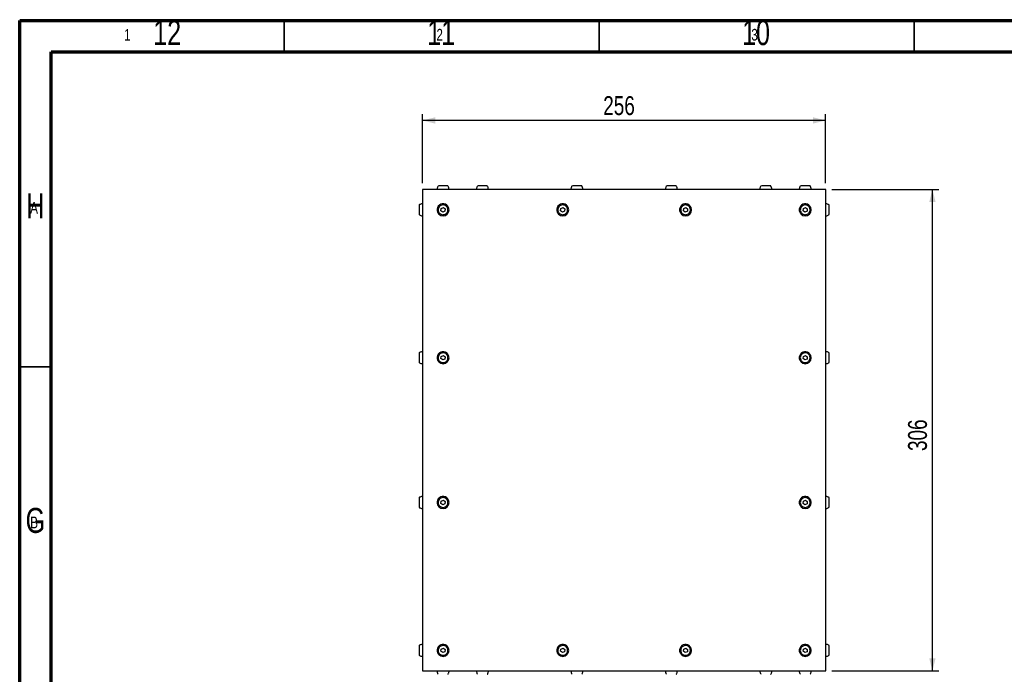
# Model space of a CAD drawing. Header units: millimetres. Extents: x 5 to 592, y 5 to 415.
# Tile 26 of 39: x 5 to 161, y 311 to 415. Entities that reach past the tile are written whole.
import ezdxf

# ---------------------------------------------------------------- set-up
doc = ezdxf.new("R2010")
doc.units = ezdxf.units.MM
doc.layers.add('COTES', color=1, linetype='Continuous')
doc.layers.add('NOTES', color=6, linetype='Continuous')
doc.layers.add('TRAIT-FORT', color=4, linetype='Continuous', lineweight=25)
doc.styles.add('SLDTEXTSTYLE0', font='TXT', dxfattribs={"width": 0.75})
doc.dimstyles.new('SLDDIMSTYLE0', dxfattribs={"dimtxt": 3, "dimasz": 2, "dimexe": 0, "dimexo": 0.0625, "dimgap": 0.75, "dimtad": 1, "dimlfac": 4, "dimrnd": 1e-09, "dimzin": 12, "dimdsep": 46, "dimtxsty": 'SLDTEXTSTYLE0', "dimsah": 1, "dimcen": 0.09, "dimadec": 0, "dimazin": 3, "dimtfac": 1, "dimtofl": 0, "dimtmove": 0, "dimatfit": 3, "dimfxl": 0, "dimfrac": 2, "dimtolj": 1, "dimtzin": 12, "dimarcsym": 0})

# ---------------------------------------------------------------- blocks, each defined once
blk = doc.blocks.new('_D_4')
at = {"layer": 'COTES', "color": 1}
for p, q in [((133.97, 388.17), (150.92, 388.17)), ((149.92, 311.67), (149.92, 388.17)), ((133.97, 311.67), (150.92, 311.67))]:
    blk.add_line(p, q, dxfattribs=at)
for points in [[(149.92, 388.17), (149.42, 386.17), (150.42, 386.17)], [(149.92, 311.67), (150.42, 313.67), (149.42, 313.67)]]:
    blk.add_solid(points, dxfattribs=at)
at = {"layer": 'COTES', "color": 1, "insert": (146.05, 346.6), "char_height": 3, "attachment_point": 1, "rotation": 90, "style": 'SLDTEXTSTYLE0'}
blk.add_mtext('306', dxfattribs=at)
blk = doc.blocks.new('_D_5')
at = {"layer": 'COTES', "color": 1}
for p, q in [((68.97, 389.17), (68.97, 400.12)), ((132.97, 399.12), (68.97, 399.12)), ((132.97, 389.17), (132.97, 400.12))]:
    blk.add_line(p, q, dxfattribs=at)
for points in [[(68.97, 399.12), (70.97, 398.62), (70.97, 399.62)], [(132.97, 399.12), (130.97, 399.62), (130.97, 398.62)]]:
    blk.add_solid(points, dxfattribs=at)
at = {"layer": 'COTES', "color": 1, "insert": (97.65, 402.98), "char_height": 3, "attachment_point": 1, "style": 'SLDTEXTSTYLE0'}
blk.add_mtext('256', dxfattribs=at)

msp = doc.modelspace()

# ---------------------------------------------------------------- linework, layer by layer
at = {"color": 7, "linetype": 'Continuous', "lineweight": 18}
for p, q in [((589, 415), (5, 415)), ((5, 415), (5, 5)), ((47, 410), (47, 415)), ((97, 415), (97, 410)), ((147, 410), (147, 415)), ((584, 410), (10, 410)), ((10, 410), (10, 10)), ((10, 360), (5, 360))]:
    msp.add_line(p, q, dxfattribs=at)
at = {"color": 7, "linetype": 'Continuous', "lineweight": 70}
for p, q in [((5, 5), (5, 415)), ((5, 415), (589, 415)), ((10, 10), (10, 410)), ((10, 410), (584, 410))]:
    msp.add_line(p, q, dxfattribs=at)
at = {"color": 7, "linetype": 'Continuous', "lineweight": 35}
for p, q in [((47, 410), (47, 415)), ((97, 410), (97, 415)), ((147, 410), (147, 415)), ((10, 360), (5, 360))]:
    msp.add_line(p, q, dxfattribs=at)
at = {"layer": 'TRAIT-FORT', "color": 4, "linetype": 'Continuous', "lineweight": 25}
for p, q in [((132.9712, 388.1714), (68.9712, 388.1714)), ((68.9712, 388.1714), (68.9712, 311.6714)), ((132.9712, 311.6714), (132.9712, 388.1714)), ((71.8879, 384.7833), (71.9349, 385.141)), ((72.1742, 384.5637), (71.8879, 384.7833)), ((71.9349, 385.141), (72.2682, 385.2792)), ((72.5075, 384.7018), (72.1742, 384.5637)), ((72.2682, 385.2792), (72.5546, 385.0596)), ((72.5546, 385.0596), (72.5075, 384.7018)), ((90.8879, 384.7833), (90.9349, 385.141)), ((91.1742, 384.5637), (90.8879, 384.7833)), ((90.9349, 385.141), (91.2682, 385.2792)), ((91.5075, 384.7018), (91.1742, 384.5637)), ((91.2682, 385.2792), (91.5546, 385.0596)), ((91.5546, 385.0596), (91.5075, 384.7018)), ((110.3879, 384.7833), (110.4349, 385.141)), ((110.6742, 384.5637), (110.3879, 384.7833)), ((110.4349, 385.141), (110.7683, 385.2792)), ((111.0075, 384.7018), (110.6742, 384.5637)), ((110.7683, 385.2792), (111.0546, 385.0596)), ((111.0546, 385.0596), (111.0075, 384.7018)), ((129.3879, 384.7833), (129.4349, 385.141)), ((129.6742, 384.5637), (129.3879, 384.7833)), ((129.4349, 385.141), (129.7682, 385.2792)), ((130.0075, 384.7018), (129.6742, 384.5637)), ((129.7682, 385.2792), (130.0546, 385.0596)), ((130.0546, 385.0596), (130.0075, 384.7018)), ((71.8879, 361.2833), (71.9349, 361.641)), ((72.1742, 361.0637), (71.8879, 361.2833)), ((71.9349, 361.641), (72.2682, 361.7792)), ((72.5075, 361.2018), (72.1742, 361.0637)), ((72.2682, 361.7792), (72.5546, 361.5596)), ((72.5546, 361.5596), (72.5075, 361.2018)), ((129.3879, 361.2833), (129.4349, 361.641)), ((129.6742, 361.0637), (129.3879, 361.2833)), ((129.4349, 361.641), (129.7682, 361.7792)), ((130.0075, 361.2018), (129.6742, 361.0637)), ((129.7682, 361.7792), (130.0546, 361.5596)), ((130.0546, 361.5596), (130.0075, 361.2018)), ((71.8879, 338.2833), (71.9349, 338.641)), ((72.1742, 338.0637), (71.8879, 338.2833)), ((71.9349, 338.641), (72.2682, 338.7792)), ((72.5075, 338.2018), (72.1742, 338.0637)), ((72.2682, 338.7792), (72.5546, 338.5596)), ((72.5546, 338.5596), (72.5075, 338.2018)), ((129.3879, 338.2833), (129.4349, 338.641)), ((129.6742, 338.0637), (129.3879, 338.2833)), ((129.4349, 338.641), (129.7682, 338.7792)), ((130.0075, 338.2018), (129.6742, 338.0637)), ((129.7682, 338.7792), (130.0546, 338.5596)), ((130.0546, 338.5596), (130.0075, 338.2018)), ((71.8879, 314.7833), (71.9349, 315.141)), ((72.1742, 314.5637), (71.8879, 314.7833)), ((71.9349, 315.141), (72.2682, 315.2792)), ((72.5075, 314.7018), (72.1742, 314.5637)), ((72.2682, 315.2792), (72.5546, 315.0596)), ((72.5546, 315.0596), (72.5075, 314.7018)), ((90.8879, 314.7833), (90.9349, 315.141)), ((91.1742, 314.5637), (90.8879, 314.7833)), ((90.9349, 315.141), (91.2682, 315.2792)), ((91.5075, 314.7018), (91.1742, 314.5637)), ((91.2682, 315.2792), (91.5546, 315.0596)), ((91.5546, 315.0596), (91.5075, 314.7018)), ((110.3879, 314.7833), (110.4349, 315.141)), ((110.6742, 314.5637), (110.3879, 314.7833)), ((110.4349, 315.141), (110.7683, 315.2792)), ((111.0075, 314.7018), (110.6742, 314.5637)), ((110.7683, 315.2792), (111.0546, 315.0596)), ((111.0546, 315.0596), (111.0075, 314.7018)), ((129.3879, 314.7833), (129.4349, 315.141)), ((129.6742, 314.5637), (129.3879, 314.7833)), ((129.4349, 315.141), (129.7682, 315.2792)), ((130.0075, 314.7018), (129.6742, 314.5637)), ((129.7682, 315.2792), (130.0546, 315.0596)), ((130.0546, 315.0596), (130.0075, 314.7018)), ((133.5212, 314.1536), (133.5212, 315.6945)), ((68.9712, 311.6714), (132.9712, 311.6714))]:
    msp.add_line(p, q, dxfattribs=at)
for centre, start, end in [((72.2212, 384.9214), 22.510881, 202.510881), ((72.2212, 384.9214), 202.510881, 22.510881), ((91.2212, 384.9214), 22.510881, 202.510881), ((91.2212, 384.9214), 202.510881, 22.510881), ((110.7212, 384.9214), 22.510881, 202.510881), ((110.7212, 384.9214), 202.510881, 22.510881), ((129.7212, 384.9214), 22.510881, 202.510881), ((129.7212, 384.9214), 202.510881, 22.510881), ((72.2212, 361.4214), 22.510881, 202.510881), ((72.2212, 361.4214), 202.510881, 22.510881), ((129.7212, 361.4214), 22.510881, 202.510881), ((129.7212, 361.4214), 202.510881, 22.510881), ((72.2212, 338.4214), 22.510881, 202.510881), ((129.7212, 338.4214), 22.510881, 202.510881), ((72.2212, 338.4214), 202.510881, 22.510881), ((129.7212, 338.4214), 202.510881, 22.510881), ((72.2212, 314.9214), 22.510881, 202.510881), ((91.2212, 314.9214), 22.510881, 202.510881), ((110.7212, 314.9214), 22.510881, 202.510881), ((129.7212, 314.9214), 22.510881, 202.510881), ((72.2212, 314.9214), 202.510881, 22.510881), ((91.2212, 314.9214), 202.510881, 22.510881), ((110.7212, 314.9214), 202.510881, 22.510881), ((129.7212, 314.9214), 202.510881, 22.510881)]:
    msp.add_arc(centre, 0.95, start, end, dxfattribs=at)
for points, knots in [([(71.4557, 388.7193), (71.4311, 388.6884), (71.3694, 388.6111), (71.3099, 388.4548), (71.275, 388.3008), (71.2721, 388.2028), (71.2712, 388.1714)], [0, 0, 0, 0, 0.20008284, 0.50149115, 0.84025193, 1, 1, 1, 1]), ([(72.9897, 388.7214), (72.9862, 388.7214), (72.9785, 388.7214), (72.8626, 388.7214), (72.6767, 388.7214), (72.437, 388.7214), (72.1737, 388.7214), (71.9153, 388.7214), (71.6923, 388.7214), (71.564, 388.7214), (71.5169, 388.7214), (71.5057, 388.7214)], [0, 0, 0, 0, 0.10227408, 0.2250253, 0.34777656, 0.47052778, 0.59327902, 0.71603024, 0.8387815, 0.96153264, 1, 1, 1, 1]), ([(73.1712, 388.1714), (73.1633, 388.264), (73.1516, 388.4013), (73.0822, 388.5867), (73.0234, 388.6726), (72.99, 388.7216)], [0, 0, 0, 0, 0.471028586, 0.698629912, 1, 1, 1, 1]), ([(77.7057, 388.7193), (77.6811, 388.6884), (77.6194, 388.6111), (77.5599, 388.4548), (77.525, 388.3008), (77.5221, 388.2028), (77.5212, 388.1714)], [0, 0, 0, 0, 0.20008285, 0.5014911, 0.84025193, 1, 1, 1, 1]), ([(79.2397, 388.7214), (79.2362, 388.7214), (79.2285, 388.7214), (79.1126, 388.7214), (78.9267, 388.7214), (78.687, 388.7214), (78.4237, 388.7214), (78.1653, 388.7214), (77.9423, 388.7214), (77.814, 388.7214), (77.7669, 388.7214), (77.7557, 388.7214)], [0, 0, 0, 0, 0.10227412, 0.22502537, 0.34777651, 0.47052786, 0.593279, 0.71603016, 0.83878143, 0.96153269, 1, 1, 1, 1]), ([(79.4212, 388.1714), (79.4133, 388.264), (79.4016, 388.4013), (79.3322, 388.5867), (79.2734, 388.6726), (79.24, 388.7216)], [0, 0, 0, 0, 0.47102856, 0.69862997, 1, 1, 1, 1]), ([(92.7057, 388.7193), (92.6811, 388.6884), (92.6194, 388.6111), (92.5599, 388.4548), (92.525, 388.3008), (92.5221, 388.2028), (92.5212, 388.1714)], [0, 0, 0, 0, 0.2000825, 0.50149093, 0.8402518, 1, 1, 1, 1]), ([(94.2397, 388.7214), (94.2362, 388.7214), (94.2285, 388.7214), (94.1126, 388.7214), (93.9267, 388.7214), (93.687, 388.7214), (93.4237, 388.7214), (93.1653, 388.7214), (92.9423, 388.7214), (92.814, 388.7214), (92.7669, 388.7214), (92.7557, 388.7214)], [0, 0, 0, 0, 0.10227405, 0.22502531, 0.34777692, 0.47052768, 0.59327948, 0.71603001, 0.83878146, 0.9615326, 1, 1, 1, 1]), ([(94.4212, 388.1714), (94.4133, 388.264), (94.4016, 388.4013), (94.3322, 388.5867), (94.2734, 388.6726), (94.24, 388.7216)], [0, 0, 0, 0, 0.4710285, 0.69862876, 1, 1, 1, 1]), ([(107.7057, 388.7193), (107.6811, 388.6884), (107.6194, 388.6111), (107.5599, 388.4548), (107.525, 388.3008), (107.5221, 388.2028), (107.5212, 388.1714)], [0, 0, 0, 0, 0.20008421, 0.50149116, 0.84025177, 1, 1, 1, 1]), ([(109.2397, 388.7214), (109.2362, 388.7214), (109.2285, 388.7214), (109.1126, 388.7214), (108.9267, 388.7214), (108.687, 388.7214), (108.4237, 388.7214), (108.1653, 388.7214), (107.9423, 388.7214), (107.814, 388.7214), (107.7669, 388.7214), (107.7557, 388.7214)], [0, 0, 0, 0, 0.10227415, 0.22502579, 0.34777678, 0.47052753, 0.59327846, 0.71602984, 0.8387813, 0.96153298, 1, 1, 1, 1]), ([(109.4212, 388.1714), (109.4133, 388.264), (109.4016, 388.4013), (109.3322, 388.5867), (109.2734, 388.6726), (109.24, 388.7216)], [0, 0, 0, 0, 0.47102823, 0.6986306, 1, 1, 1, 1]), ([(122.7057, 388.7193), (122.6811, 388.6884), (122.6194, 388.6111), (122.5599, 388.4548), (122.5249, 388.3008), (122.5221, 388.2028), (122.5212, 388.1714)], [0, 0, 0, 0, 0.20008401, 0.50149067, 0.84025223, 1, 1, 1, 1]), ([(124.2397, 388.7214), (124.2362, 388.7214), (124.2285, 388.7214), (124.1126, 388.7214), (123.9267, 388.7214), (123.687, 388.7214), (123.4237, 388.7214), (123.1653, 388.7214), (122.9423, 388.7214), (122.814, 388.7214), (122.7669, 388.7214), (122.7557, 388.7214)], [0, 0, 0, 0, 0.10227394, 0.22502557, 0.34777656, 0.4705273, 0.59327997, 0.71603135, 0.83878131, 0.96153298, 1, 1, 1, 1]), ([(124.4212, 388.1714), (124.4133, 388.264), (124.4016, 388.4013), (124.3322, 388.5867), (124.2734, 388.6726), (124.24, 388.7216)], [0, 0, 0, 0, 0.47102929, 0.69862992, 1, 1, 1, 1]), ([(128.9557, 388.7193), (128.9311, 388.6884), (128.8694, 388.6111), (128.8099, 388.4548), (128.775, 388.3008), (128.7721, 388.2028), (128.7712, 388.1714)], [0, 0, 0, 0, 0.20008079, 0.50149069, 0.84025183, 1, 1, 1, 1]), ([(130.4897, 388.7214), (130.4862, 388.7214), (130.4785, 388.7214), (130.3626, 388.7214), (130.1767, 388.7214), (129.937, 388.7214), (129.6737, 388.7214), (129.4153, 388.7214), (129.1923, 388.7214), (129.064, 388.7214), (129.0169, 388.7214), (129.0057, 388.7214)], [0, 0, 0, 0, 0.1022741, 0.22502496, 0.34777721, 0.47052793, 0.59327885, 0.71603021, 0.83878169, 0.96153217, 1, 1, 1, 1]), ([(130.6712, 388.1714), (130.6633, 388.264), (130.6516, 388.4013), (130.5822, 388.5867), (130.5234, 388.6726), (130.49, 388.7216)], [0, 0, 0, 0, 0.47102772, 0.69862759, 1, 1, 1, 1]), ([(68.4212, 385.695), (68.4212, 385.695), (68.4212, 385.6953), (68.4212, 385.6473), (68.4212, 385.5056), (68.4212, 385.2965), (68.4212, 385.0456), (68.4212, 384.7805), (68.4212, 384.5314), (68.4212, 384.3258), (68.4212, 384.1894), (68.4212, 384.1457), (68.4212, 384.1476), (68.4212, 384.1479)], [0, 0, 0, 0, 0.02025164, 0.12762403, 0.23499607, 0.3423679, 0.44974147, 0.55711298, 0.66448667, 0.77185825, 0.87923117, 0.98660355, 1, 1, 1, 1]), ([(68.9712, 385.8714), (68.9068, 385.8673), (68.7738, 385.8588), (68.5836, 385.8004), (68.4761, 385.7247), (68.4251, 385.6888)], [0, 0, 0, 0, 0.33008919, 0.68200314, 1, 1, 1, 1]), ([(71.5056, 384.6249), (71.4802, 384.7086), (71.4293, 384.8761), (71.4639, 385.1414), (71.5781, 385.3795), (71.7663, 385.5666), (72.0054, 385.6808), (72.269, 385.7094), (72.5271, 385.6492), (72.7507, 385.5071), (72.8773, 385.3459), (72.9638, 385.1648), (73.0095, 384.9651), (72.9795, 384.7019), (72.8641, 384.4632), (72.6762, 384.2763), (72.437, 384.1621), (72.1735, 384.1335), (71.9152, 384.1936), (71.6922, 384.336), (71.5639, 384.4964), (71.5169, 384.6001), (71.5056, 384.6249)], [0, 0, 0, 0, 0.05368678, 0.10737292, 0.16105912, 0.21474532, 0.26843147, 0.32211766, 0.37580368, 0.4294898, 0.48317702, 0.50000019, 0.55368697, 0.6073731, 0.66105932, 0.71474551, 0.76843166, 0.82211785, 0.87580386, 0.92949082, 0.98317683, 1, 1, 1, 1]), ([(90.5056, 384.6249), (90.4802, 384.7086), (90.4293, 384.8761), (90.4639, 385.1414), (90.5781, 385.3795), (90.7663, 385.5666), (91.0054, 385.6808), (91.269, 385.7094), (91.5271, 385.6492), (91.7507, 385.5071), (91.8773, 385.3459), (91.9638, 385.1648), (92.0095, 384.9651), (91.9795, 384.7019), (91.8641, 384.4632), (91.6762, 384.2763), (91.437, 384.1621), (91.1735, 384.1335), (90.9152, 384.1936), (90.6922, 384.336), (90.5639, 384.4964), (90.5169, 384.6001), (90.5056, 384.6249)], [0, 0, 0, 0, 0.0536868, 0.10737294, 0.16105902, 0.21474531, 0.26843146, 0.32211786, 0.37580376, 0.4294898, 0.48317712, 0.50000019, 0.55368699, 0.60737313, 0.66105921, 0.7147455, 0.76843165, 0.82211805, 0.87580396, 0.92949082, 0.98317693, 1, 1, 1, 1]), ([(110.0056, 384.6249), (109.9802, 384.7086), (109.9293, 384.8761), (109.9639, 385.1414), (110.0781, 385.3795), (110.2663, 385.5666), (110.5054, 385.6808), (110.769, 385.7094), (111.0271, 385.6492), (111.2507, 385.5071), (111.3773, 385.3459), (111.4638, 385.1648), (111.5095, 384.9651), (111.4795, 384.7019), (111.3641, 384.4632), (111.1762, 384.2763), (110.937, 384.1621), (110.6735, 384.1335), (110.4152, 384.1936), (110.1922, 384.336), (110.0639, 384.4964), (110.0169, 384.6001), (110.0056, 384.6249)], [0, 0, 0, 0, 0.05368672, 0.10737288, 0.16105897, 0.21474499, 0.26843151, 0.32211791, 0.37580346, 0.42948951, 0.48317707, 0.50000015, 0.55368687, 0.60737294, 0.66105937, 0.71474539, 0.7684319, 0.82211755, 0.87580384, 0.92949071, 0.98317659, 1, 1, 1, 1]), ([(129.0056, 384.6249), (128.9802, 384.7086), (128.9293, 384.8761), (128.9639, 385.1414), (129.0781, 385.3795), (129.2663, 385.5666), (129.5054, 385.6808), (129.769, 385.7094), (130.0271, 385.6492), (130.2507, 385.5071), (130.3773, 385.3459), (130.4638, 385.1648), (130.5095, 384.9651), (130.4795, 384.7019), (130.3641, 384.4632), (130.1762, 384.2763), (129.937, 384.1621), (129.6735, 384.1335), (129.4152, 384.1936), (129.1922, 384.336), (129.0639, 384.4964), (129.0169, 384.6001), (129.0056, 384.6249)], [0, 0, 0, 0, 0.05368688, 0.10737302, 0.16105943, 0.21474544, 0.26843194, 0.32211757, 0.37580384, 0.42948988, 0.48317695, 0.50000035, 0.55368706, 0.6073732, 0.66105928, 0.71474583, 0.76843163, 0.82211803, 0.87580355, 0.92949106, 0.98317693, 1, 1, 1, 1]), ([(133.5151, 385.6902), (133.4618, 385.7272), (133.3453, 385.8081), (133.1539, 385.8616), (133.0243, 385.8686), (132.9712, 385.8714)], [0, 0, 0, 0, 0.33236968, 0.72646047, 1, 1, 1, 1]), ([(133.5212, 384.1536), (133.5212, 384.1565), (133.5212, 384.1631), (133.5212, 384.2766), (133.5212, 384.4609), (133.5212, 384.6998), (133.5212, 384.9629), (133.5212, 385.2215), (133.5212, 385.4464), (133.5212, 385.6114), (133.5212, 385.6809), (133.5212, 385.6919), (133.5212, 385.6945)], [0, 0, 0, 0, 0.08870658, 0.19832451, 0.30794335, 0.41755999, 0.52717656, 0.63679674, 0.74641358, 0.85603102, 0.96564848, 1, 1, 1, 1]), ([(68.4251, 384.1541), (68.4791, 384.1165), (68.5963, 384.035), (68.7886, 383.9813), (68.9181, 383.9743), (68.9712, 383.9714)], [0, 0, 0, 0, 0.33539803, 0.72770077, 1, 1, 1, 1]), ([(132.9712, 383.9714), (133.0356, 383.9755), (133.1687, 383.984), (133.3598, 384.0429), (133.4681, 384.1192), (133.5199, 384.1557)], [0, 0, 0, 0, 0.32837134, 0.6784525, 1, 1, 1, 1]), ([(68.4212, 362.195), (68.4212, 362.195), (68.4212, 362.1953), (68.4212, 362.1473), (68.4212, 362.0056), (68.4212, 361.7965), (68.4212, 361.5456), (68.4212, 361.2805), (68.4212, 361.0314), (68.4212, 360.8258), (68.4212, 360.6894), (68.4212, 360.6457), (68.4212, 360.6476), (68.4212, 360.6479)], [0, 0, 0, 0, 0.020251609, 0.127624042, 0.234996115, 0.342370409, 0.449741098, 0.557115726, 0.664486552, 0.771858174, 0.879231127, 0.986603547, 1, 1, 1, 1]), ([(68.9712, 362.3714), (68.9068, 362.3673), (68.7738, 362.3588), (68.5836, 362.3004), (68.4761, 362.2247), (68.4251, 362.1888)], [0, 0, 0, 0, 0.33008919, 0.68200314, 1, 1, 1, 1]), ([(71.5056, 361.1249), (71.4802, 361.2086), (71.4293, 361.3761), (71.4639, 361.6414), (71.5781, 361.8795), (71.7663, 362.0666), (72.0054, 362.1808), (72.269, 362.2094), (72.5271, 362.1492), (72.7507, 362.0071), (72.8773, 361.8459), (72.9638, 361.6648), (73.0095, 361.4651), (72.9795, 361.2019), (72.8641, 360.9632), (72.6762, 360.7763), (72.437, 360.6621), (72.1735, 360.6335), (71.9152, 360.6937), (71.6922, 360.836), (71.5639, 360.9963), (71.5169, 361.1001), (71.5056, 361.1249)], [0, 0, 0, 0, 0.05368529, 0.10737144, 0.16105766, 0.21474387, 0.2684307, 0.32211689, 0.37580328, 0.42948942, 0.48317544, 0.5, 0.55368529, 0.60737144, 0.66105766, 0.71474387, 0.76843069, 0.8221169, 0.87580327, 0.92948941, 0.98317544, 1, 1, 1, 1]), ([(129.0056, 361.1249), (128.9802, 361.2086), (128.9293, 361.3761), (128.9639, 361.6414), (129.0781, 361.8795), (129.2663, 362.0666), (129.5054, 362.1808), (129.769, 362.2094), (130.0271, 362.1492), (130.2507, 362.0071), (130.3773, 361.8459), (130.4638, 361.6648), (130.5095, 361.4651), (130.4795, 361.2019), (130.3641, 360.9632), (130.1762, 360.7763), (129.937, 360.6621), (129.6735, 360.6335), (129.4152, 360.6937), (129.1922, 360.836), (129.0639, 360.9963), (129.0169, 361.1001), (129.0056, 361.1249)], [0, 0, 0, 0, 0.05368539, 0.10737154, 0.16105797, 0.21474399, 0.26843116, 0.3221168, 0.37580344, 0.42948949, 0.48317537, 0.50000016, 0.55368538, 0.60737153, 0.66105762, 0.71474419, 0.76843067, 0.82211707, 0.87580296, 0.92948966, 0.98317554, 1, 1, 1, 1]), ([(133.5151, 362.1902), (133.4618, 362.2272), (133.3453, 362.3082), (133.1539, 362.3616), (133.0243, 362.3686), (132.9712, 362.3714)], [0, 0, 0, 0, 0.33237003, 0.72646125, 1, 1, 1, 1]), ([(133.5212, 360.6536), (133.5212, 360.6565), (133.5212, 360.6631), (133.5212, 360.7766), (133.5212, 360.9609), (133.5212, 361.1998), (133.5212, 361.4629), (133.5212, 361.7215), (133.5212, 361.9464), (133.5212, 362.1114), (133.5212, 362.181), (133.5212, 362.1919), (133.5212, 362.1945)], [0, 0, 0, 0, 0.08870668, 0.19832473, 0.30794149, 0.41755825, 0.52717806, 0.6367953, 0.74641225, 0.85602982, 0.96564844, 1, 1, 1, 1]), ([(68.4251, 360.6541), (68.4791, 360.6165), (68.5963, 360.535), (68.7886, 360.4812), (68.9181, 360.4743), (68.9712, 360.4714)], [0, 0, 0, 0, 0.33539839, 0.72770154, 1, 1, 1, 1]), ([(132.9712, 360.4714), (133.0356, 360.4755), (133.1687, 360.484), (133.3598, 360.5429), (133.4681, 360.6192), (133.5199, 360.6557)], [0, 0, 0, 0, 0.3283704, 0.67844667, 1, 1, 1, 1]), ([(68.9712, 339.3714), (68.9068, 339.3673), (68.7738, 339.3588), (68.5836, 339.3004), (68.4761, 339.2247), (68.4251, 339.1888)], [0, 0, 0, 0, 0.33009005, 0.68200355, 1, 1, 1, 1]), ([(133.5151, 339.1902), (133.4618, 339.2272), (133.3453, 339.3082), (133.1539, 339.3616), (133.0243, 339.3686), (132.9712, 339.3714)], [0, 0, 0, 0, 0.33236968, 0.72646047, 1, 1, 1, 1]), ([(68.4212, 339.195), (68.4212, 339.195), (68.4212, 339.1953), (68.4212, 339.1473), (68.4212, 339.0056), (68.4212, 338.7965), (68.4212, 338.5456), (68.4212, 338.2805), (68.4212, 338.0314), (68.4212, 337.8258), (68.4212, 337.6894), (68.4212, 337.6457), (68.4212, 337.6476), (68.4212, 337.6479)], [0, 0, 0, 0, 0.0202516, 0.127624, 0.23499604, 0.34236788, 0.44974145, 0.55711297, 0.66448665, 0.77185824, 0.87923116, 0.98660355, 1, 1, 1, 1]), ([(71.5056, 338.1249), (71.4802, 338.2086), (71.4293, 338.3761), (71.4639, 338.6414), (71.5781, 338.8795), (71.7663, 339.0666), (72.0054, 339.1808), (72.269, 339.2094), (72.5271, 339.1491), (72.7507, 339.0071), (72.8773, 338.8459), (72.9638, 338.6649), (73.0095, 338.4651), (72.9795, 338.2019), (72.8641, 337.9632), (72.6762, 337.7763), (72.437, 337.6621), (72.1735, 337.6335), (71.9152, 337.6937), (71.6922, 337.836), (71.5639, 337.9963), (71.5169, 338.1001), (71.5056, 338.1249)], [0, 0, 0, 0, 0.05368679, 0.10737295, 0.16105917, 0.21474538, 0.26843155, 0.32211775, 0.37580414, 0.42949028, 0.48317631, 0.49999948, 0.55368627, 0.60737243, 0.66105865, 0.71474486, 0.76843103, 0.82211724, 0.87580326, 0.92948941, 0.98317544, 1, 1, 1, 1]), ([(129.0056, 338.1249), (128.9802, 338.2086), (128.9293, 338.3761), (128.9639, 338.6414), (129.0781, 338.8795), (129.2663, 339.0666), (129.5054, 339.1808), (129.769, 339.2094), (130.0271, 339.1491), (130.2507, 339.0071), (130.3773, 338.8459), (130.4638, 338.6649), (130.5095, 338.4651), (130.4795, 338.2019), (130.3641, 337.9632), (130.1762, 337.7763), (129.937, 337.6621), (129.6735, 337.6335), (129.4152, 337.6937), (129.1922, 337.836), (129.0639, 337.9963), (129.0169, 338.1001), (129.0056, 338.1249)], [0, 0, 0, 0, 0.05368689, 0.10737305, 0.16105948, 0.2147455, 0.26843202, 0.32211766, 0.3758043, 0.42949035, 0.48317623, 0.49999964, 0.55368636, 0.60737252, 0.66105861, 0.71474518, 0.768431, 0.82211741, 0.87580296, 0.92948965, 0.98317554, 1, 1, 1, 1]), ([(133.5212, 337.6536), (133.5212, 337.6565), (133.5212, 337.6631), (133.5212, 337.7766), (133.5212, 337.9609), (133.5212, 338.1998), (133.5212, 338.4629), (133.5212, 338.7215), (133.5212, 338.9464), (133.5212, 339.1114), (133.5212, 339.181), (133.5212, 339.1919), (133.5212, 339.1945)], [0, 0, 0, 0, 0.08870656, 0.19832447, 0.30794108, 0.41756052, 0.52717706, 0.63679416, 0.74641363, 0.85603105, 0.96564849, 1, 1, 1, 1]), ([(68.4251, 337.6541), (68.4791, 337.6165), (68.5964, 337.535), (68.7886, 337.4812), (68.9181, 337.4743), (68.9712, 337.4714)], [0, 0, 0, 0, 0.33539717, 0.72770253, 1, 1, 1, 1]), ([(132.9712, 337.4714), (133.0356, 337.4755), (133.1687, 337.484), (133.3598, 337.5429), (133.4681, 337.6192), (133.5199, 337.6557)], [0, 0, 0, 0, 0.3283704, 0.67844667, 1, 1, 1, 1]), ([(68.9712, 315.8714), (68.9068, 315.8673), (68.7738, 315.8588), (68.5836, 315.8004), (68.4761, 315.7247), (68.4251, 315.6888)], [0, 0, 0, 0, 0.33008966, 0.68200608, 1, 1, 1, 1]), ([(133.5151, 315.6902), (133.4618, 315.7272), (133.3453, 315.8082), (133.1539, 315.8616), (133.0243, 315.8686), (132.9712, 315.8714)], [0, 0, 0, 0, 0.33236986, 0.72646086, 1, 1, 1, 1]), ([(68.4212, 315.695), (68.4212, 315.695), (68.4212, 315.6953), (68.4212, 315.6473), (68.4212, 315.5056), (68.4212, 315.2965), (68.4212, 315.0456), (68.4212, 314.7805), (68.4212, 314.5314), (68.4212, 314.3258), (68.4212, 314.1894), (68.4212, 314.1457), (68.4212, 314.1476), (68.4212, 314.1479)], [0, 0, 0, 0, 0.02025161, 0.12762402, 0.23499691, 0.34236876, 0.44974089, 0.55711396, 0.66448622, 0.77185901, 0.87923115, 0.98660355, 1, 1, 1, 1]), ([(71.5056, 314.6249), (71.4802, 314.7086), (71.4293, 314.8761), (71.4639, 315.1414), (71.5781, 315.3795), (71.7663, 315.5666), (72.0054, 315.6808), (72.269, 315.7094), (72.5271, 315.6492), (72.7507, 315.507), (72.8773, 315.3459), (72.9638, 315.1648), (73.0095, 314.9651), (72.9795, 314.7019), (72.8641, 314.4632), (72.6762, 314.2763), (72.437, 314.1621), (72.1735, 314.1335), (71.9152, 314.1937), (71.6922, 314.336), (71.5639, 314.4964), (71.5169, 314.6001), (71.5056, 314.6249)], [0, 0, 0, 0, 0.05368603, 0.10737216, 0.16105836, 0.21474456, 0.26843071, 0.32211697, 0.37580316, 0.4294897, 0.4831757, 0.49999956, 0.55368559, 0.60737248, 0.66105869, 0.71474488, 0.76843103, 0.82211722, 0.8758034, 0.92948952, 0.98317614, 1, 1, 1, 1]), ([(90.5056, 314.6249), (90.4802, 314.7086), (90.4293, 314.8761), (90.4639, 315.1414), (90.5781, 315.3795), (90.7663, 315.5666), (91.0054, 315.6808), (91.269, 315.7094), (91.5271, 315.6492), (91.7507, 315.507), (91.8773, 315.3459), (91.9638, 315.1648), (92.0095, 314.9651), (91.9795, 314.7019), (91.8641, 314.4632), (91.6762, 314.2763), (91.437, 314.1621), (91.1735, 314.1335), (90.9152, 314.1937), (90.6922, 314.336), (90.5639, 314.4964), (90.5169, 314.6001), (90.5056, 314.6249)], [0, 0, 0, 0, 0.05368604, 0.10737218, 0.16105826, 0.21474454, 0.26843069, 0.32211717, 0.37580325, 0.42948969, 0.4831758, 0.49999956, 0.55368561, 0.60737251, 0.66105859, 0.71474487, 0.76843102, 0.82211742, 0.87580349, 0.92948953, 0.98317623, 1, 1, 1, 1]), ([(110.0056, 314.6249), (109.9802, 314.7086), (109.9293, 314.8761), (109.9639, 315.1414), (110.0781, 315.3795), (110.2663, 315.5666), (110.5054, 315.6808), (110.769, 315.7094), (111.0271, 315.6492), (111.2507, 315.507), (111.3773, 315.3459), (111.4638, 315.1648), (111.5095, 314.9651), (111.4795, 314.7019), (111.3641, 314.4632), (111.1762, 314.2763), (110.937, 314.1621), (110.6735, 314.1335), (110.4152, 314.1937), (110.1922, 314.336), (110.0639, 314.4964), (110.0169, 314.6001), (110.0056, 314.6249)], [0, 0, 0, 0, 0.05368597, 0.10737212, 0.16105821, 0.21474423, 0.26843074, 0.32211723, 0.37580294, 0.4294894, 0.48317575, 0.49999952, 0.55368549, 0.60737232, 0.66105874, 0.71474476, 0.76843127, 0.82211691, 0.87580337, 0.92948942, 0.9831759, 1, 1, 1, 1]), ([(129.0056, 314.6249), (128.9802, 314.7086), (128.9293, 314.8761), (128.9639, 315.1414), (129.0781, 315.3795), (129.2663, 315.5666), (129.5054, 315.6808), (129.769, 315.7094), (130.0271, 315.6492), (130.2507, 315.507), (130.3773, 315.3459), (130.4638, 315.1649), (130.5095, 314.9651), (130.4795, 314.7019), (130.3641, 314.4632), (130.1762, 314.2763), (129.937, 314.1621), (129.6735, 314.1335), (129.4152, 314.1937), (129.1922, 314.336), (129.0639, 314.4964), (129.0169, 314.6001), (129.0056, 314.6249)], [0, 0, 0, 0, 0.05368612, 0.10737226, 0.16105867, 0.21474467, 0.26843117, 0.32211688, 0.37580332, 0.42948977, 0.48317563, 0.49999972, 0.55368568, 0.60737258, 0.66105865, 0.7147452, 0.768431, 0.82211739, 0.87580309, 0.92948977, 0.98317624, 1, 1, 1, 1]), ([(68.4251, 314.1541), (68.4791, 314.1165), (68.5963, 314.035), (68.7886, 313.9813), (68.9181, 313.9743), (68.9712, 313.9714)], [0, 0, 0, 0, 0.33539821, 0.72770116, 1, 1, 1, 1]), ([(132.9712, 313.9714), (133.0356, 313.9755), (133.1687, 313.984), (133.3598, 314.0429), (133.4681, 314.1192), (133.5199, 314.1557)], [0, 0, 0, 0, 0.3283704, 0.67844667, 1, 1, 1, 1]), ([(71.2712, 311.6714), (71.2791, 311.5789), (71.2908, 311.4416), (71.3602, 311.2563), (71.4189, 311.1704), (71.4523, 311.1215)], [0, 0, 0, 0, 0.47126603, 0.69897318, 1, 1, 1, 1]), ([(72.9869, 311.1238), (73.0115, 311.1546), (73.073, 311.2319), (73.1326, 311.388), (73.1675, 311.542), (73.1703, 311.64), (73.1712, 311.6714)], [0, 0, 0, 0, 0.19964855, 0.50121445, 0.84015897, 1, 1, 1, 1]), ([(77.5212, 311.6714), (77.5291, 311.5789), (77.5408, 311.4416), (77.6102, 311.2563), (77.6689, 311.1704), (77.7023, 311.1215)], [0, 0, 0, 0, 0.47126605, 0.69897298, 1, 1, 1, 1]), ([(79.2369, 311.1238), (79.2615, 311.1546), (79.323, 311.2319), (79.3826, 311.388), (79.4175, 311.542), (79.4203, 311.64), (79.4212, 311.6714)], [0, 0, 0, 0, 0.19964851, 0.50121441, 0.84015897, 1, 1, 1, 1]), ([(92.5212, 311.6714), (92.5291, 311.5789), (92.5408, 311.4416), (92.6102, 311.2563), (92.6689, 311.1704), (92.7023, 311.1215)], [0, 0, 0, 0, 0.4712667, 0.69897423, 1, 1, 1, 1]), ([(94.2369, 311.1238), (94.2615, 311.1546), (94.323, 311.2319), (94.3826, 311.388), (94.4175, 311.542), (94.4203, 311.64), (94.4212, 311.6714)], [0, 0, 0, 0, 0.19964807, 0.501214, 0.84015907, 1, 1, 1, 1]), ([(107.5212, 311.6714), (107.5291, 311.5789), (107.5408, 311.4416), (107.6102, 311.2563), (107.6689, 311.1704), (107.7023, 311.1215)], [0, 0, 0, 0, 0.47126617, 0.69897457, 1, 1, 1, 1]), ([(109.2369, 311.1238), (109.2615, 311.1546), (109.3231, 311.2319), (109.3826, 311.388), (109.4175, 311.542), (109.4203, 311.64), (109.4212, 311.6714)], [0, 0, 0, 0, 0.199649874, 0.501214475, 0.840158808, 1, 1, 1, 1]), ([(122.5212, 311.6714), (122.5291, 311.5789), (122.5408, 311.4416), (122.6102, 311.2563), (122.6689, 311.1704), (122.7023, 311.1215)], [0, 0, 0, 0, 0.47126566, 0.69897157, 1, 1, 1, 1]), ([(124.2369, 311.1238), (124.2615, 311.1546), (124.323, 311.2319), (124.3826, 311.388), (124.4175, 311.542), (124.4203, 311.64), (124.4212, 311.6714)], [0, 0, 0, 0, 0.19964645, 0.50121401, 0.84015887, 1, 1, 1, 1]), ([(128.7712, 311.6714), (128.7791, 311.5789), (128.7908, 311.4416), (128.8602, 311.2563), (128.9189, 311.1704), (128.9523, 311.1215)], [0, 0, 0, 0, 0.47126723, 0.69897389, 1, 1, 1, 1]), ([(130.4869, 311.1238), (130.5115, 311.1546), (130.5731, 311.2319), (130.6326, 311.388), (130.6675, 311.542), (130.6703, 311.64), (130.6712, 311.6714)], [0, 0, 0, 0, 0.19964968, 0.50121399, 0.84015928, 1, 1, 1, 1])]:
    msp.add_open_spline(points, degree=3, knots=knots, dxfattribs=at)

# ---------------------------------------------------------------- texts
at = {"layer": 'NOTES', "color": 211, "style": 'SLDTEXTSTYLE0'}
for s, insert, char_height, attachment_point in [('12', (28.4201, 415.0602), 3.96875, 2), ('11', (71.9201, 415.0602), 3.96875, 2), ('10', (121.9201, 415.0602), 3.96875, 2), ('1', (21.5833, 413.668), 1.8521, 1), ('2', (71.1667, 413.668), 1.8521, 1), ('3', (121.1667, 413.668), 1.8521, 1), ('H', (7.4904, 387.5602), 3.9688, 2), ('A', (6.6667, 386.168), 1.8521, 1), ('G', (7.4867, 337.5602), 3.9688, 2), ('B', (6.6667, 336.168), 1.8521, 1)]:
    msp.add_mtext(s, dxfattribs=dict(at, insert=insert, char_height=char_height, attachment_point=attachment_point))

# ---------------------------------------------------------------- dimensions: what is measured, and where the dimension line sits
at = {"layer": 'COTES', "color": 1}
dim = msp.add_linear_dim(base=(68.9712, 399.1174), p1=(132.9712, 388.1714), p2=(68.9712, 388.1714), dimstyle='SLDDIMSTYLE0', dxfattribs=at)
dim.commit()
dim.dimension.update_dxf_attribs({"geometry": '_D_5', "text_midpoint": (100.9712, 399.1174), "dimtype": 160})
dim = msp.add_linear_dim(base=(149.9212, 388.1714), p1=(132.9712, 311.6714), p2=(132.9712, 388.1714), angle=90, dimstyle='SLDDIMSTYLE0', dxfattribs=at)
dim.commit()
dim.dimension.update_dxf_attribs({"geometry": '_D_4', "text_midpoint": (149.9212, 349.9214), "dimtype": 160})

doc.saveas('drawing.dxf')
